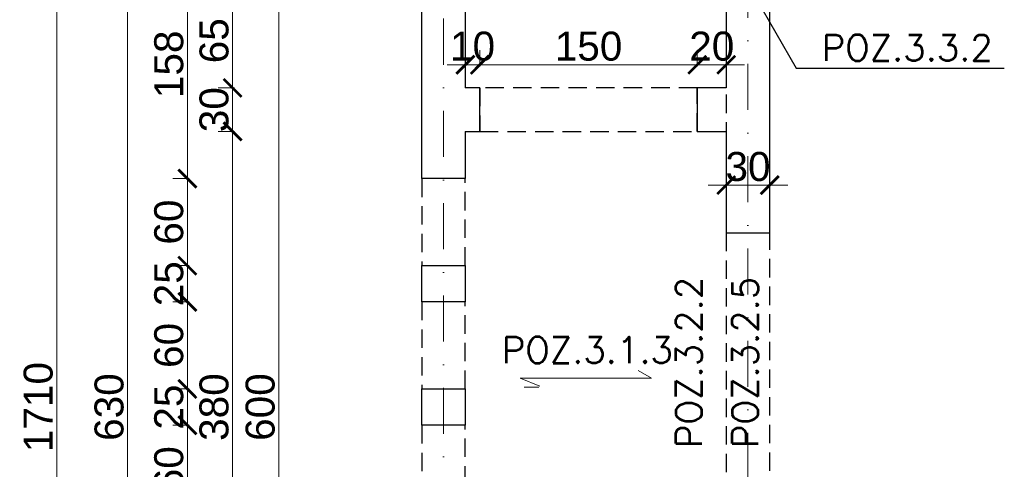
# Model space of a CAD drawing. Extents: x -19 to 9300416, y -12 to 10688993.
# Tile 77 of 106: x 4606885 to 4607564, y 5318921 to 5319231. Entities that reach past the tile are written whole.
import ezdxf

# ---------------------------------------------------------------- set-up
doc = ezdxf.new("R2010")
doc.units = 0
doc.header["$MEASUREMENT"] = 0
doc.linetypes.add('DASHDOT', pattern=[25.4, 12.7, -6.35, 0, -6.35])
doc.linetypes.add('DASHED', pattern=[19.05, 12.7, -6.35])
for name, color, linetype, lineweight in [('k', 7, 'Continuous', 13), ('K-BELKI', 5, 'DASHED', 30), ('K-OPISY', 252, 'Continuous', 15), ('K-OPISY @ 10', 252, 'Continuous', 15), ('K-SCIANY CIENKI', 163, 'Continuous', 30), ('K-WIDOK', 45, 'Continuous', 20), ('K-WYMIARY', 7, 'Continuous', 15), ('Osie', 175, 'DASHDOT', 9), ('Wymiar', 7, 'Continuous', 9)]:
    doc.layers.add(name, color=color, linetype=linetype, lineweight=lineweight)
doc.styles.add('Arial Narrow 20', font='arial.ttf', dxfattribs={"height": 20})
doc.styles.add('Opis', font='simplex.shx')
doc.styles.add('Simplex', font='simplex.shx')
doc.dimstyles.new('1do100 ok', dxfattribs={"dimscale": 0.5, "dimtxt": 12, "dimasz": 25, "dimexe": 20, "dimexo": 0, "dimgap": 5, "dimtad": 1, "dimdec": 0, "dimzin": 9, "dimtxsty": 'Arial Narrow 20', "dimblk": 'ARCHTICK', "dimcen": 3, "dimdle": 20, "dimclrd": 256, "dimclre": 256, "dimclrt": 256, "dimadec": 0, "dimazin": 2, "dimtfac": 1, "dimtdec": 0, "dimtix": 1, "dimtmove": 2, "dimatfit": 3, "dimldrblk": 'NONE', "dimfxl": 0, "dimtvp": 1, "dimtolj": 1, "dimtzin": 0, "dimlwd": 5, "dimlwe": 5, "dimarcsym": 0})
doc.dimstyles.new('1do50', dxfattribs={"dimscale": 5, "dimtxt": 2.5, "dimasz": 2.5, "dimexe": 2.5, "dimexo": 0.5, "dimgap": 1, "dimtad": 1, "dimdec": 1, "dimrnd": 0.5, "dimzin": 12, "dimdsep": 46, "dimtxsty": 'Simplex', "dimblk": 'OBLIQUE', "dimcen": 0.5, "dimdle": 2.5, "dimclrd": 256, "dimclre": 256, "dimclrt": 256, "dimadec": 1, "dimazin": 3, "dimtfac": 1, "dimtdec": 1, "dimtix": 1, "dimtmove": 0, "dimatfit": 3, "dimfxl": 0, "dimtolj": 1, "dimtzin": 0, "dimarcsym": 0})

# ---------------------------------------------------------------- blocks, each defined once
blk = doc.blocks.new('_Oblique')
at = {"color": 0, "linetype": 'ByBlock', "lineweight": -2}
blk.add_line((-0.5, -0.5), (0.5, 0.5), dxfattribs=at)
blk = doc.blocks.new('_ArchTick')
at = {"color": 0, "linetype": 'ByBlock', "const_width": 0.15}
blk.add_lwpolyline([(-0.5, -0.5), (0.5, 0.5)], dxfattribs=at)
blk = doc.blocks.new('*D368')
at = {"lineweight": 5, "ltscale": 40}
for p, q in [((4607372.35, 5319116.71), (4607359.85, 5319116.71)), ((4607362.35, 5319116.71), (4607412.35, 5319116.71)), ((4607372.35, 5319117.96), (4607372.35, 5319106.71)), ((4607402.35, 5319117.96), (4607402.35, 5319106.71)), ((4607402.35, 5319116.71), (4607414.85, 5319116.71))]:
    blk.add_line(p, q, dxfattribs=at)
at = {"layer": 'Defpoints', "color": 0}
for p in [(4607372.35, 5319118.72), (4607402.35, 5319118.72), (4607402.35, 5319116.71)]:
    blk.add_point(p, dxfattribs=at)
at = {"linetype": 'ByBlock', "lineweight": 5, "xscale": 12.5, "yscale": 12.5, "zscale": 12.5}
blk.add_blockref('_ArchTick', (4607372.35, 5319116.71), dxfattribs=at)
at = {"linetype": 'ByBlock', "lineweight": 5, "xscale": 12.5, "yscale": 12.5, "zscale": 12.5, "rotation": 180}
blk.add_blockref('_ArchTick', (4607402.35, 5319116.71), dxfattribs=at)
at = {"lineweight": 0, "ltscale": 40, "insert": (4607387.35, 5319129.42), "char_height": 20, "attachment_point": 5, "style": 'Arial Narrow 20'}
blk.add_mtext('\\A1;30', dxfattribs=at)
blk = doc.blocks.new('_None')
blk = doc.blocks.new('G$C61CBF25F')
at = {"layer": 'Osie', "lineweight": 0, "ltscale": 2.5}
for p, q in [((305, 0), (305, 1880)), ((95, 540), (95, 1340))]:
    blk.add_line(p, q, dxfattribs=at)
blk = doc.blocks.new('*D659')
at = {"layer": 'Defpoints', "color": 0}
for p in [(4607077.35, 5319263.72), (4607063.64, 5318663.72), (4607077.35, 5318663.72)]:
    blk.add_point(p, dxfattribs=at)
at = {"layer": 'K-WYMIARY', "lineweight": 5, "ltscale": 40}
for p, q in [((4607063.64, 5319273.72), (4607063.64, 5318653.72)), ((4607064.89, 5319263.72), (4607053.64, 5319263.72)), ((4607064.89, 5318663.72), (4607053.64, 5318663.72))]:
    blk.add_line(p, q, dxfattribs=at)
at = {"layer": 'K-WYMIARY', "linetype": 'ByBlock', "lineweight": 5, "xscale": 12.5, "yscale": 12.5, "zscale": 12.5}
for p, rotation in [((4607063.64, 5319263.72), 90), ((4607063.64, 5318663.72), 270)]:
    blk.add_blockref('_ArchTick', p, dxfattribs=dict(at, rotation=rotation))
at = {"layer": 'K-WYMIARY', "lineweight": 0, "ltscale": 40, "insert": (4607050.93, 5318963.72), "char_height": 20, "attachment_point": 5, "rotation": 90, "style": 'Arial Narrow 20'}
blk.add_mtext('\\A1;600', dxfattribs=at)
blk = doc.blocks.new('*D667')
at = {"layer": 'Defpoints', "color": 0}
for p in [(4607031.8, 5319153.72), (4607192.35, 5319153.72), (4607192.35, 5318773.72)]:
    blk.add_point(p, dxfattribs=at)
at = {"layer": 'K-WYMIARY', "lineweight": 5, "ltscale": 40}
for p, q in [((4607031.8, 5318763.72), (4607031.8, 5319163.72)), ((4607033.05, 5319153.72), (4607021.8, 5319153.72)), ((4607033.05, 5318773.72), (4607021.8, 5318773.72))]:
    blk.add_line(p, q, dxfattribs=at)
at = {"layer": 'K-WYMIARY', "linetype": 'ByBlock', "lineweight": 5, "xscale": 12.5, "yscale": 12.5, "zscale": 12.5}
for p, rotation in [((4607031.8, 5319153.72), 90), ((4607031.8, 5318773.72), 270)]:
    blk.add_blockref('_ArchTick', p, dxfattribs=dict(at, rotation=rotation))
at = {"layer": 'K-WYMIARY', "lineweight": 0, "ltscale": 40, "insert": (4607019.08, 5318963.72), "char_height": 20, "attachment_point": 5, "rotation": 90, "style": 'Arial Narrow 20'}
blk.add_mtext('\\A1;380', dxfattribs=at)
blk = doc.blocks.new('*D668')
at = {"layer": 'Defpoints', "color": 0}
for p in [(4607031.8, 5319183.72), (4607192.35, 5319183.72), (4607192.35, 5319153.72)]:
    blk.add_point(p, dxfattribs=at)
at = {"layer": 'K-WYMIARY', "lineweight": 5, "ltscale": 40}
for p, q in [((4607031.8, 5319183.72), (4607031.8, 5319196.22)), ((4607031.8, 5319143.72), (4607031.8, 5319193.72)), ((4607033.05, 5319183.72), (4607021.8, 5319183.72)), ((4607033.05, 5319153.72), (4607021.8, 5319153.72)), ((4607031.8, 5319153.72), (4607031.8, 5319141.22))]:
    blk.add_line(p, q, dxfattribs=at)
at = {"layer": 'K-WYMIARY', "linetype": 'ByBlock', "lineweight": 5, "xscale": 12.5, "yscale": 12.5, "zscale": 12.5}
for p, rotation in [((4607031.8, 5319183.72), 270), ((4607031.8, 5319153.72), 90)]:
    blk.add_blockref('_ArchTick', p, dxfattribs=dict(at, rotation=rotation))
at = {"layer": 'K-WYMIARY', "lineweight": 0, "ltscale": 40, "insert": (4607019.08, 5319168.72), "char_height": 20, "attachment_point": 5, "rotation": 90, "style": 'Arial Narrow 20'}
blk.add_mtext('\\A1;30', dxfattribs=at)
blk = doc.blocks.new('*D669')
at = {"layer": 'Defpoints', "color": 0}
for p in [(4607031.8, 5319248.72), (4607192.35, 5319248.72), (4607192.35, 5319183.72)]:
    blk.add_point(p, dxfattribs=at)
at = {"layer": 'K-WYMIARY', "lineweight": 5, "ltscale": 40}
for p, q in [((4607031.8, 5319173.72), (4607031.8, 5319258.72)), ((4607033.05, 5319248.72), (4607021.8, 5319248.72)), ((4607033.05, 5319183.72), (4607021.8, 5319183.72))]:
    blk.add_line(p, q, dxfattribs=at)
at = {"layer": 'K-WYMIARY', "linetype": 'ByBlock', "lineweight": 5, "xscale": 12.5, "yscale": 12.5, "zscale": 12.5}
for p, rotation in [((4607031.8, 5319248.72), 90), ((4607031.8, 5319183.72), 270)]:
    blk.add_blockref('_ArchTick', p, dxfattribs=dict(at, rotation=rotation))
at = {"layer": 'K-WYMIARY', "lineweight": 0, "ltscale": 40, "insert": (4607019.09, 5319216.22), "char_height": 20, "attachment_point": 5, "rotation": 90, "style": 'Arial Narrow 20'}
blk.add_mtext('\\A1;65', dxfattribs=at)
blk = doc.blocks.new('*D678')
at = {"layer": 'Defpoints', "color": 0}
for p in [(4607372.35, 5319278.72), (4607000.6, 5319121.22), (4607162.35, 5319121.22)]:
    blk.add_point(p, dxfattribs=at)
at = {"layer": 'K-WYMIARY', "lineweight": 5, "ltscale": 40}
for p, q in [((4607000.6, 5319288.72), (4607000.6, 5319111.22)), ((4607001.85, 5319278.72), (4606990.6, 5319278.72)), ((4607001.85, 5319121.22), (4606990.6, 5319121.22))]:
    blk.add_line(p, q, dxfattribs=at)
at = {"layer": 'K-WYMIARY', "linetype": 'ByBlock', "lineweight": 5, "xscale": 12.5, "yscale": 12.5, "zscale": 12.5}
for p, rotation in [((4607000.6, 5319278.72), 90), ((4607000.6, 5319121.22), 270)]:
    blk.add_blockref('_ArchTick', p, dxfattribs=dict(at, rotation=rotation))
at = {"layer": 'K-WYMIARY', "lineweight": 0, "ltscale": 40, "insert": (4606987.88, 5319199.97), "char_height": 20, "attachment_point": 5, "rotation": 90, "style": 'Arial Narrow 20'}
blk.add_mtext('\\A1;158', dxfattribs=at)
blk = doc.blocks.new('*D679')
at = {"layer": 'Defpoints', "color": 0}
for p in [(4607162.35, 5319121.22), (4607000.6, 5319061.22), (4607162.35, 5319061.22)]:
    blk.add_point(p, dxfattribs=at)
at = {"layer": 'K-WYMIARY', "lineweight": 5, "ltscale": 40}
for p, q in [((4607000.6, 5319131.22), (4607000.6, 5319051.22)), ((4607001.85, 5319121.22), (4606990.6, 5319121.22)), ((4607001.85, 5319061.22), (4606990.6, 5319061.22))]:
    blk.add_line(p, q, dxfattribs=at)
at = {"layer": 'K-WYMIARY', "linetype": 'ByBlock', "lineweight": 5, "xscale": 12.5, "yscale": 12.5, "zscale": 12.5}
for p, rotation in [((4607000.6, 5319121.22), 90), ((4607000.6, 5319061.22), 270)]:
    blk.add_blockref('_ArchTick', p, dxfattribs=dict(at, rotation=rotation))
at = {"layer": 'K-WYMIARY', "lineweight": 0, "ltscale": 40, "insert": (4606987.88, 5319091.22), "char_height": 20, "attachment_point": 5, "rotation": 90, "style": 'Arial Narrow 20'}
blk.add_mtext('\\A1;60', dxfattribs=at)
blk = doc.blocks.new('*D680')
at = {"layer": 'Defpoints', "color": 0}
for p in [(4607162.35, 5319061.22), (4607000.6, 5319036.22), (4607162.35, 5319036.22)]:
    blk.add_point(p, dxfattribs=at)
at = {"layer": 'K-WYMIARY', "lineweight": 5, "ltscale": 40}
for p, q in [((4607000.6, 5319061.22), (4607000.6, 5319073.72)), ((4607000.6, 5319071.22), (4607000.6, 5319026.22)), ((4607001.85, 5319061.22), (4606990.6, 5319061.22)), ((4607001.85, 5319036.22), (4606990.6, 5319036.22)), ((4607000.6, 5319036.22), (4607000.6, 5319023.72))]:
    blk.add_line(p, q, dxfattribs=at)
at = {"layer": 'K-WYMIARY', "linetype": 'ByBlock', "lineweight": 5, "xscale": 12.5, "yscale": 12.5, "zscale": 12.5}
for p, rotation in [((4607000.6, 5319061.22), 270), ((4607000.6, 5319036.22), 90)]:
    blk.add_blockref('_ArchTick', p, dxfattribs=dict(at, rotation=rotation))
at = {"layer": 'K-WYMIARY', "lineweight": 0, "ltscale": 40, "insert": (4606987.88, 5319048.72), "char_height": 20, "attachment_point": 5, "rotation": 90, "style": 'Arial Narrow 20'}
blk.add_mtext('\\A1;25', dxfattribs=at)
blk = doc.blocks.new('*D681')
at = {"layer": 'Defpoints', "color": 0}
for p in [(4607162.35, 5319036.22), (4607000.6, 5318976.22), (4607162.35, 5318976.22)]:
    blk.add_point(p, dxfattribs=at)
at = {"layer": 'K-WYMIARY', "lineweight": 5, "ltscale": 40}
for p, q in [((4607000.6, 5319046.22), (4607000.6, 5318966.22)), ((4607001.85, 5319036.22), (4606990.6, 5319036.22)), ((4607001.85, 5318976.22), (4606990.6, 5318976.22))]:
    blk.add_line(p, q, dxfattribs=at)
at = {"layer": 'K-WYMIARY', "linetype": 'ByBlock', "lineweight": 5, "xscale": 12.5, "yscale": 12.5, "zscale": 12.5}
for p, rotation in [((4607000.6, 5319036.22), 90), ((4607000.6, 5318976.22), 270)]:
    blk.add_blockref('_ArchTick', p, dxfattribs=dict(at, rotation=rotation))
at = {"layer": 'K-WYMIARY', "lineweight": 0, "ltscale": 40, "insert": (4606987.88, 5319006.22), "char_height": 20, "attachment_point": 5, "rotation": 90, "style": 'Arial Narrow 20'}
blk.add_mtext('\\A1;60', dxfattribs=at)
blk = doc.blocks.new('*D682')
at = {"layer": 'Defpoints', "color": 0}
for p in [(4607162.35, 5318976.22), (4607000.6, 5318951.22), (4607162.35, 5318951.22)]:
    blk.add_point(p, dxfattribs=at)
at = {"layer": 'K-WYMIARY', "lineweight": 5, "ltscale": 40}
for p, q in [((4607000.6, 5318976.22), (4607000.6, 5318988.72)), ((4607000.6, 5318986.22), (4607000.6, 5318941.22)), ((4607001.85, 5318976.22), (4606990.6, 5318976.22)), ((4607001.85, 5318951.22), (4606990.6, 5318951.22)), ((4607000.6, 5318951.22), (4607000.6, 5318938.72))]:
    blk.add_line(p, q, dxfattribs=at)
at = {"layer": 'K-WYMIARY', "linetype": 'ByBlock', "lineweight": 5, "xscale": 12.5, "yscale": 12.5, "zscale": 12.5}
for p, rotation in [((4607000.6, 5318976.22), 270), ((4607000.6, 5318951.22), 90)]:
    blk.add_blockref('_ArchTick', p, dxfattribs=dict(at, rotation=rotation))
at = {"layer": 'K-WYMIARY', "lineweight": 0, "ltscale": 40, "insert": (4606987.88, 5318963.72), "char_height": 20, "attachment_point": 5, "rotation": 90, "style": 'Arial Narrow 20'}
blk.add_mtext('\\A1;25', dxfattribs=at)
blk = doc.blocks.new('*D683')
at = {"layer": 'Defpoints', "color": 0}
for p in [(4607162.35, 5318951.22), (4607000.6, 5318891.22), (4607162.35, 5318891.22)]:
    blk.add_point(p, dxfattribs=at)
at = {"layer": 'K-WYMIARY', "lineweight": 5, "ltscale": 40}
for p, q in [((4607000.6, 5318961.22), (4607000.6, 5318881.22)), ((4607001.85, 5318951.22), (4606990.6, 5318951.22)), ((4607001.85, 5318891.22), (4606990.6, 5318891.22))]:
    blk.add_line(p, q, dxfattribs=at)
at = {"layer": 'K-WYMIARY', "linetype": 'ByBlock', "lineweight": 5, "xscale": 12.5, "yscale": 12.5, "zscale": 12.5}
for p, rotation in [((4607000.6, 5318951.22), 90), ((4607000.6, 5318891.22), 270)]:
    blk.add_blockref('_ArchTick', p, dxfattribs=dict(at, rotation=rotation))
at = {"layer": 'K-WYMIARY', "lineweight": 0, "ltscale": 40, "insert": (4606987.88, 5318921.22), "char_height": 20, "attachment_point": 5, "rotation": 90, "style": 'Arial Narrow 20'}
blk.add_mtext('\\A1;60', dxfattribs=at)
blk = doc.blocks.new('*D697')
at = {"layer": 'Defpoints', "color": 0}
for p in [(4606959.39, 5319278.72), (4607162.35, 5319278.72), (4607372.35, 5318648.72)]:
    blk.add_point(p, dxfattribs=at)
at = {"layer": 'K-WYMIARY', "lineweight": 5, "ltscale": 40}
for p, q in [((4606959.39, 5318638.72), (4606959.39, 5319288.72)), ((4606960.64, 5319278.72), (4606949.39, 5319278.72)), ((4606960.64, 5318648.72), (4606949.39, 5318648.72))]:
    blk.add_line(p, q, dxfattribs=at)
at = {"layer": 'K-WYMIARY', "linetype": 'ByBlock', "lineweight": 5, "xscale": 12.5, "yscale": 12.5, "zscale": 12.5}
for p, rotation in [((4606959.39, 5319278.72), 90), ((4606959.39, 5318648.72), 270)]:
    blk.add_blockref('_ArchTick', p, dxfattribs=dict(at, rotation=rotation))
at = {"layer": 'K-WYMIARY', "lineweight": 0, "ltscale": 40, "insert": (4606946.67, 5318963.72), "char_height": 20, "attachment_point": 5, "rotation": 90, "style": 'Arial Narrow 20'}
blk.add_mtext('\\A1;630', dxfattribs=at)
blk = doc.blocks.new('*D699')
at = {"layer": 'Defpoints', "color": 0}
for p in [(4607372.38, 5319818.75), (4606910.5, 5318108.72), (4607372.35, 5318108.72)]:
    blk.add_point(p, dxfattribs=at)
at = {"layer": 'K-WYMIARY', "lineweight": 5, "ltscale": 40}
for p, q in [((4606910.5, 5319828.75), (4606910.5, 5318098.72)), ((4606911.75, 5319818.75), (4606900.5, 5319818.75)), ((4606911.75, 5318108.72), (4606900.5, 5318108.72))]:
    blk.add_line(p, q, dxfattribs=at)
at = {"layer": 'K-WYMIARY', "linetype": 'ByBlock', "lineweight": 5, "xscale": 12.5, "yscale": 12.5, "zscale": 12.5}
for p, rotation in [((4606910.5, 5319818.75), 90), ((4606910.5, 5318108.72), 270)]:
    blk.add_blockref('_ArchTick', p, dxfattribs=dict(at, rotation=rotation))
at = {"layer": 'K-WYMIARY', "lineweight": 0, "ltscale": 40, "insert": (4606897.79, 5318963.73), "char_height": 20, "attachment_point": 5, "rotation": 90, "style": 'Arial Narrow 20'}
blk.add_mtext('\\A1;1710', dxfattribs=at)
blk = doc.blocks.new('*D730')
at = {"layer": 'Defpoints', "color": 0}
for p in [(4607202.35, 5319199.67), (4607192.35, 5319183.72), (4607202.35, 5319183.72)]:
    blk.add_point(p, dxfattribs=at)
at = {"layer": 'k', "lineweight": 5, "ltscale": 40}
for p, q in [((4607192.35, 5319198.42), (4607192.35, 5319209.67)), ((4607202.35, 5319198.42), (4607202.35, 5319209.67)), ((4607192.35, 5319199.67), (4607179.85, 5319199.67)), ((4607182.35, 5319199.67), (4607212.35, 5319199.67)), ((4607202.35, 5319199.67), (4607214.85, 5319199.67))]:
    blk.add_line(p, q, dxfattribs=at)
at = {"layer": 'k', "linetype": 'ByBlock', "lineweight": 5, "xscale": 12.5, "yscale": 12.5, "zscale": 12.5}
blk.add_blockref('_ArchTick', (4607192.35, 5319199.67), dxfattribs=at)
at = {"layer": 'k', "linetype": 'ByBlock', "lineweight": 5, "xscale": 12.5, "yscale": 12.5, "zscale": 12.5, "rotation": 180}
blk.add_blockref('_ArchTick', (4607202.35, 5319199.67), dxfattribs=at)
at = {"layer": 'k', "lineweight": 0, "ltscale": 40, "insert": (4607197.35, 5319212.38), "char_height": 20, "attachment_point": 5, "style": 'Arial Narrow 20'}
blk.add_mtext('\\A1;10', dxfattribs=at)
blk = doc.blocks.new('*D731')
at = {"layer": 'Defpoints', "color": 0}
for p in [(4607352.37, 5319199.67), (4607202.35, 5319183.72), (4607352.37, 5319183.72)]:
    blk.add_point(p, dxfattribs=at)
at = {"layer": 'k', "lineweight": 5, "ltscale": 40}
for p, q in [((4607202.35, 5319198.42), (4607202.35, 5319209.67)), ((4607352.37, 5319198.42), (4607352.37, 5319209.67)), ((4607192.35, 5319199.67), (4607362.37, 5319199.67))]:
    blk.add_line(p, q, dxfattribs=at)
at = {"layer": 'k', "linetype": 'ByBlock', "lineweight": 5, "xscale": 12.5, "yscale": 12.5, "zscale": 12.5, "rotation": 180}
blk.add_blockref('_ArchTick', (4607202.35, 5319199.67), dxfattribs=at)
at = {"layer": 'k', "linetype": 'ByBlock', "lineweight": 5, "xscale": 12.5, "yscale": 12.5, "zscale": 12.5}
blk.add_blockref('_ArchTick', (4607352.37, 5319199.67), dxfattribs=at)
at = {"layer": 'k', "lineweight": 0, "ltscale": 40, "insert": (4607277.36, 5319212.38), "char_height": 20, "attachment_point": 5, "style": 'Arial Narrow 20'}
blk.add_mtext('\\A1;150', dxfattribs=at)
blk = doc.blocks.new('*D732')
at = {"layer": 'Defpoints', "color": 0}
for p in [(4607372.35, 5319199.67), (4607352.37, 5319183.72), (4607372.35, 5319183.72)]:
    blk.add_point(p, dxfattribs=at)
at = {"layer": 'k', "lineweight": 5, "ltscale": 40}
for p, q in [((4607352.37, 5319198.42), (4607352.37, 5319209.67)), ((4607372.35, 5319198.42), (4607372.35, 5319209.67)), ((4607352.37, 5319199.67), (4607339.87, 5319199.67)), ((4607342.37, 5319199.67), (4607382.35, 5319199.67)), ((4607372.35, 5319199.67), (4607384.85, 5319199.67))]:
    blk.add_line(p, q, dxfattribs=at)
at = {"layer": 'k', "linetype": 'ByBlock', "lineweight": 5, "xscale": 12.5, "yscale": 12.5, "zscale": 12.5}
blk.add_blockref('_ArchTick', (4607352.37, 5319199.67), dxfattribs=at)
at = {"layer": 'k', "linetype": 'ByBlock', "lineweight": 5, "xscale": 12.5, "yscale": 12.5, "zscale": 12.5, "rotation": 180}
blk.add_blockref('_ArchTick', (4607372.35, 5319199.67), dxfattribs=at)
at = {"layer": 'k', "lineweight": 0, "ltscale": 40, "insert": (4607362.36, 5319212.38), "char_height": 20, "attachment_point": 5, "style": 'Arial Narrow 20'}
blk.add_mtext('\\A1;20', dxfattribs=at)

msp = doc.modelspace()

# ---------------------------------------------------------------- linework, layer by layer
at = {"layer": 'K-BELKI'}
for points in [[(4607402.35, 5319788.72), (4607372.35, 5319788.72), (4607372.35, 5318138.72), (4607402.35, 5318138.72)], [(4607202.35, 5319153.72), (4607352.37, 5319153.72), (4607352.37, 5319183.72), (4607202.35, 5319183.72)], [(4607192.35, 5319121.22), (4607162.35, 5319121.22), (4607162.35, 5319061.22), (4607192.35, 5319061.22)], [(4607192.35, 5319036.22), (4607162.35, 5319036.22), (4607162.35, 5318976.22), (4607192.35, 5318976.22)], [(4607192.35, 5318951.22), (4607162.35, 5318951.22), (4607162.35, 5318891.22), (4607192.35, 5318891.22)]]:
    msp.add_lwpolyline(points, close=True, dxfattribs=at)
at = {"layer": 'K-SCIANY CIENKI'}
for p, q in [((4607162.35, 5319121.22), (4607162.35, 5319278.72)), ((4607192.35, 5319278.72), (4607192.35, 5319183.72)), ((4607372.35, 5319248.72), (4607372.35, 5319183.72)), ((4607402.35, 5319083.72), (4607402.35, 5319248.72)), ((4607202.35, 5319183.72), (4607192.35, 5319183.72)), ((4607202.35, 5319153.72), (4607202.35, 5319183.72)), ((4607372.35, 5319183.72), (4607352.37, 5319183.72)), ((4607352.37, 5319183.72), (4607352.37, 5319153.72)), ((4607192.35, 5319153.72), (4607202.35, 5319153.72)), ((4607192.35, 5319153.72), (4607192.35, 5319121.22)), ((4607352.37, 5319153.72), (4607372.35, 5319153.72)), ((4607372.35, 5319153.72), (4607372.35, 5319083.72)), ((4607192.35, 5319121.22), (4607162.35, 5319121.22)), ((4607372.35, 5319083.72), (4607402.35, 5319083.72)), ((4607162.35, 5319036.22), (4607162.35, 5319061.22)), ((4607162.35, 5319061.22), (4607192.35, 5319061.22)), ((4607162.35, 5319036.22), (4607162.35, 5319061.22)), ((4607162.35, 5319061.22), (4607192.35, 5319061.22)), ((4607192.35, 5319061.22), (4607192.35, 5319036.22)), ((4607192.35, 5319061.22), (4607192.35, 5319036.22)), ((4607192.35, 5319036.22), (4607162.35, 5319036.22)), ((4607192.35, 5319036.22), (4607162.35, 5319036.22)), ((4607162.35, 5318951.22), (4607162.35, 5318976.22)), ((4607162.35, 5318976.22), (4607192.35, 5318976.22)), ((4607192.35, 5318976.22), (4607192.35, 5318951.22)), ((4607192.35, 5318951.22), (4607162.35, 5318951.22))]:
    msp.add_line(p, q, dxfattribs=at)
at = {"layer": 'K-WIDOK'}
msp.add_line((4607242.97, 5318977.54), (4607232.97, 5318977.54), dxfattribs=at)
at = {"layer": 'Wymiar', "linetype": 'Continuous', "ltscale": 40}
for p, q in [((4607320.89, 5318983.72), (4607311.61, 5318989.03)), ((4607230.25, 5318983.72), (4607320.89, 5318983.72)), ((4607230.25, 5318983.72), (4607243.73, 5318978.03))]:
    msp.add_line(p, q, dxfattribs=at)

# ---------------------------------------------------------------- block references
at = {"lineweight": 0, "ltscale": 40}
msp.add_blockref('G$C61CBF25F', (4607082.35, 5318023.72), dxfattribs=at)

# ---------------------------------------------------------------- texts
at = {"layer": 'K-OPISY', "insert": (4607438.16, 5319202.38), "char_height": 18, "attachment_point": 7, "style": 'Simplex'}
msp.add_mtext('{\\C0;POZ.3.3.2}', dxfattribs=at)
at = {"layer": 'K-OPISY @ 10', "char_height": 18, "width": 427.8745, "attachment_point": 1, "style": 'Opis'}
for s, insert, rotation in [('{\\C0;POZ.3.2.2}', (4607337.56, 5318935.48), 90), ('{\\C0;POZ.3.2.5}', (4607376.37, 5318935.48), 90), ('{\\C0;POZ.3.1.3}', (4607217.48, 5319012.03), 0)]:
    msp.add_mtext(s, dxfattribs=dict(at, insert=insert, rotation=rotation))

# ---------------------------------------------------------------- dimensions: what is measured, and where the dimension line sits
at = {"color": 1, "lineweight": 0, "ltscale": 40}
dim = msp.add_linear_dim(base=(4607402.35, 5319116.71), p1=(4607372.35, 5319118.72), p2=(4607402.35, 5319118.72), dimstyle='1do100 ok', override={"dimfxl": 2.5}, dxfattribs=at)
dim.commit()
dim.dimension.update_dxf_attribs({"geometry": '*D368', "text_midpoint": (4607387.35, 5319129.42)})
at = {"layer": 'k', "lineweight": 0, "ltscale": 40}
for base, p1, p2, picture, middle in [((4607202.35, 5319199.67), (4607192.35, 5319183.72), (4607202.35, 5319183.72), '*D730', (4607197.35, 5319212.38)), ((4607352.37, 5319199.67), (4607202.35, 5319183.72), (4607352.37, 5319183.72), '*D731', (4607277.36, 5319212.38)), ((4607372.35, 5319199.67), (4607352.37, 5319183.72), (4607372.35, 5319183.72), '*D732', (4607362.36, 5319212.38))]:
    dim = msp.add_linear_dim(base=base, p1=p1, p2=p2, dimstyle='1do100 ok', override={"dimfxl": 2.5}, dxfattribs=at)
    dim.commit()
    dim.dimension.update_dxf_attribs({"geometry": picture, "text_midpoint": middle})
at = {"layer": 'K-WYMIARY', "lineweight": 0, "ltscale": 40}
for base, p1, p2, picture, middle in [((4606910.5, 5318108.72), (4607372.38, 5319818.75), (4607372.35, 5318108.72), '*D699', (4606897.79, 5318963.73)), ((4606959.39, 5319278.72), (4607372.35, 5318648.72), (4607162.35, 5319278.72), '*D697', (4606946.67, 5318963.72)), ((4607000.59589196, 5319121.21694943), (4607372.35259925, 5319278.71694943), (4607162.35259926, 5319121.21694943), '*D678', (4606987.88443221, 5319199.96694943)), ((4607063.64, 5318663.72), (4607077.35, 5319263.72), (4607077.35, 5318663.72), '*D659', (4607050.93, 5318963.72)), ((4607031.8, 5319248.72), (4607192.35, 5319183.72), (4607192.35, 5319248.72), '*D669', (4607019.09, 5319216.22)), ((4607031.8, 5319183.72), (4607192.35, 5319153.72), (4607192.35, 5319183.72), '*D668', (4607019.08, 5319168.72)), ((4607031.8, 5319153.72), (4607192.35, 5318773.72), (4607192.35, 5319153.72), '*D667', (4607019.08, 5318963.72)), ((4607000.6, 5319061.22), (4607162.35, 5319121.22), (4607162.35, 5319061.22), '*D679', (4606987.88, 5319091.22)), ((4607000.6, 5319036.22), (4607162.35, 5319061.22), (4607162.35, 5319036.22), '*D680', (4606987.88, 5319048.72)), ((4607000.6, 5318976.22), (4607162.35, 5319036.22), (4607162.35, 5318976.22), '*D681', (4606987.88, 5319006.22)), ((4607000.6, 5318951.22), (4607162.35, 5318976.22), (4607162.35, 5318951.22), '*D682', (4606987.88, 5318963.72)), ((4607000.6, 5318891.22), (4607162.35, 5318951.22), (4607162.35, 5318891.22), '*D683', (4606987.88, 5318921.22))]:
    dim = msp.add_linear_dim(base=base, p1=p1, p2=p2, angle=90, dimstyle='1do100 ok', override={"dimfxl": 2.5}, dxfattribs=at)
    dim.commit()
    dim.dimension.update_dxf_attribs({"geometry": picture, "text_midpoint": middle})

# ---------------------------------------------------------------- leaders
at = {"layer": 'K-OPISY', "annotation_type": 0, "has_hookline": 1, "hookline_direction": 0, "text_width": 126}
msp.add_leader([(4607382.33, 5319263.89), (4607420.66, 5319197.38), (4607433.16, 5319197.38)], dimstyle='1do50', override={"dimgap": 1, "dimtad": 1}, dxfattribs=at)

doc.saveas('drawing.dxf')
